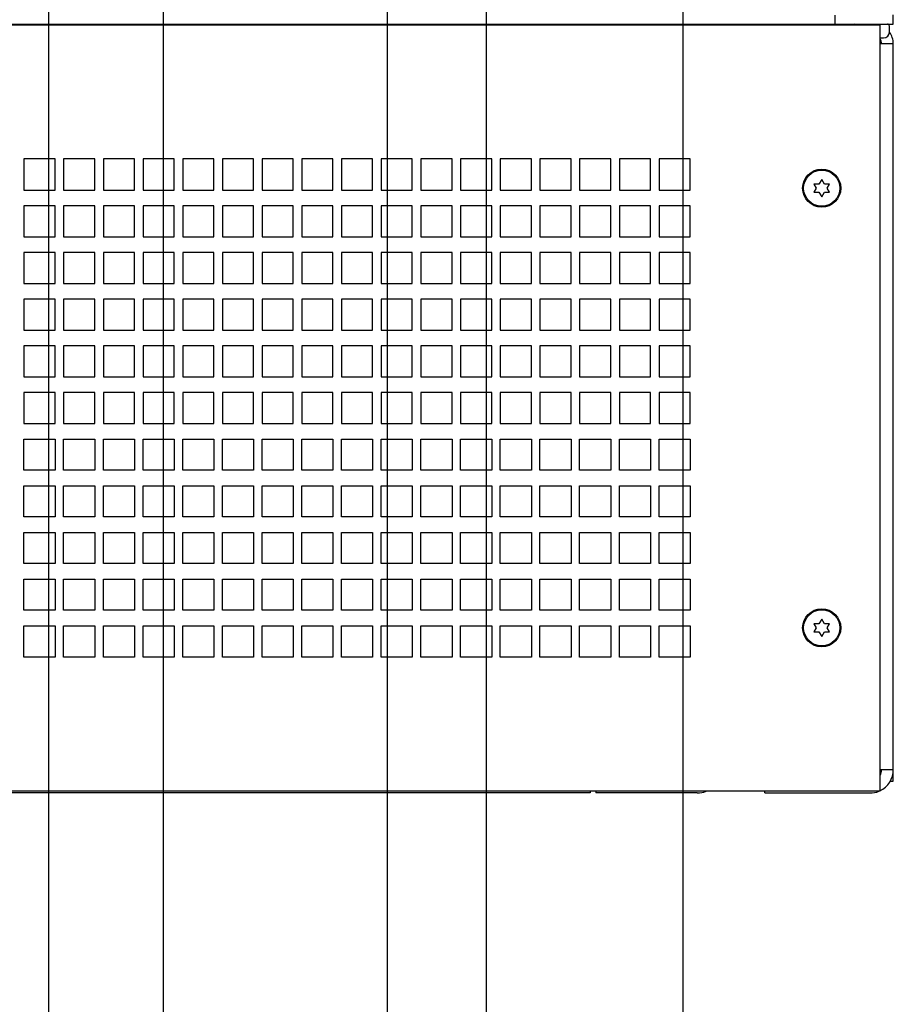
# Paper-space layout 'SUBMITTAL_E1H_1_2' of a CAD drawing. Header units: millimetres. Extents: x 0 to 841, y 0 to 594.
# Tile 10 of 30: x 390 to 447, y 281 to 344. Entities that reach past the tile are written whole.
import ezdxf

# ---------------------------------------------------------------- set-up
doc = ezdxf.new("R2010")
doc.units = ezdxf.units.MM
doc.header["$LTSCALE"] = 46.255
doc.layers.get('0').update_dxf_attribs({"linetype": 'CONTINUOUS'})
for name, color, linetype in [('002___PRT_ALL_AXES', 7, 'CONTINUOUS'), ('CHAMFERS', 7, 'CONTINUOUS'), ('DATUM', 7, 'CONTINUOUS'), ('ROUNDS', 7, 'CONTINUOUS')]:
    doc.layers.add(name, color=color, linetype=linetype)
doc.styles.get("Standard").update_dxf_attribs({"font": 'txt', "width": 0.725})
doc.dimstyles.new('DIMSTYLE_4', dxfattribs={"dimtxt": 3.5, "dimasz": 4.8, "dimexe": 3.2, "dimexo": 1.6, "dimgap": 0.875, "dimtad": 0, "dimtih": 1, "dimtoh": 1, "dimdec": 1, "dimzin": 0, "dimdsep": 46, "dimtxsty": 'STANDARD', "dimblk": 'CLOSED', "dimblk1": 'CLOSED', "dimblk2": 'CLOSED', "dimcen": 0.09, "dimadec": 0, "dimazin": 0, "dimtp": 0.4, "dimtm": 0.4, "dimtfac": 1, "dimtdec": 1, "dimtofl": 0, "dimtmove": 0, "dimatfit": 3, "dimldrblk": 'CLOSED', "dimfxl": 1, "dimtolj": 1, "dimtzin": 0, "dimarcsym": 0})

# ---------------------------------------------------------------- blocks, each defined once
blk = doc.blocks.new('*D50')
at = {"color": 2, "linetype": 'CONTINUOUS'}
blk.add_line((399.678, 444.288), (399.678, 265.634), dxfattribs=at)
at = {"color": 2, "linetype": 'CONTINUOUS', "insert": (397.928, 263.884), "char_height": 3.5, "width": 15.225, "attachment_point": 3, "rotation": 90, "line_spacing_factor": 0.9}
blk.add_mtext('414\\P[16.3]', dxfattribs=at)
blk = doc.blocks.new('_CLOSED')
at = {"color": 0, "linetype": 'BYBLOCK'}
for p, q in [((0, 0), (-1, 0.167)), ((-1, 0.167), (-1, -0.167)), ((-1, -0.167), (0, 0)), ((-1, 0), (0, 0))]:
    blk.add_line(p, q, dxfattribs=at)
blk = doc.blocks.new('*D51')
at = {"color": 2, "linetype": 'CONTINUOUS'}
blk.add_line((420.428, 444.288), (420.428, 265.634), dxfattribs=at)
at = {"color": 2, "linetype": 'CONTINUOUS', "insert": (418.678, 263.884), "char_height": 3.5, "width": 15.225, "attachment_point": 3, "rotation": 90, "line_spacing_factor": 0.9}
blk.add_mtext('497\\P[19.6]', dxfattribs=at)
blk = doc.blocks.new('*D59')
at = {"color": 2, "linetype": 'CONTINUOUS'}
for p, q in [((386.316, 417.725), (386.316, 404.509)), ((386.316, 404.509), (392.312, 399.118)), ((392.312, 399.118), (392.312, 234.371))]:
    blk.add_line(p, q, dxfattribs=at)
at = {"color": 2, "linetype": 'CONTINUOUS', "insert": (390.562, 232.621), "char_height": 3.5, "width": 15.225, "attachment_point": 3, "rotation": 90, "line_spacing_factor": 0.9}
blk.add_mtext('361\\P[14.2]', dxfattribs=at)
blk = doc.blocks.new('*D60')
at = {"color": 2, "linetype": 'CONTINUOUS'}
for p, q in [((403.816, 410.225), (403.816, 401.814)), ((403.816, 401.814), (414.057, 392.852)), ((414.057, 392.852), (414.057, 234.371))]:
    blk.add_line(p, q, dxfattribs=at)
at = {"color": 2, "linetype": 'CONTINUOUS', "insert": (412.307, 232.621), "char_height": 3.5, "width": 15.225, "attachment_point": 3, "rotation": 90, "line_spacing_factor": 0.9}
blk.add_mtext('431\\P[17.0]', dxfattribs=at)
blk = doc.blocks.new('*D61')
at = {"color": 2, "linetype": 'CONTINUOUS'}
for p, q in [((421.316, 417.725), (421.316, 411.616)), ((421.316, 411.616), (433.065, 401.895)), ((433.065, 401.895), (433.065, 234.371))]:
    blk.add_line(p, q, dxfattribs=at)
at = {"color": 2, "linetype": 'CONTINUOUS', "insert": (431.315, 232.621), "char_height": 3.5, "width": 15.225, "attachment_point": 3, "rotation": 90, "line_spacing_factor": 0.9}
blk.add_mtext('501\\P[19.7]', dxfattribs=at)

psp = doc.layouts.new('SUBMITTAL_E1H_1_2')

# ---------------------------------------------------------------- linework, layer by layer
at = {"color": 7, "linetype": 'CONTINUOUS'}
for p, q in [((296.928, 343.588), (445.728, 343.588)), ((445.728, 294.363), (445.728, 343.588)), ((446.328, 343.125), (446.328, 343.513)), ((445.728, 342.75), (445.953, 342.75)), ((390.728, 334.975), (390.728, 332.975)), ((392.728, 334.975), (390.728, 334.975)), ((392.728, 332.975), (392.728, 334.975)), ((393.278, 334.975), (393.278, 332.975)), ((395.278, 334.975), (393.278, 334.975)), ((395.278, 332.975), (395.278, 334.975)), ((395.828, 334.975), (395.828, 332.975)), ((397.828, 334.975), (395.828, 334.975)), ((397.828, 332.975), (397.828, 334.975)), ((398.378, 334.975), (398.378, 332.975)), ((400.378, 334.975), (398.378, 334.975)), ((400.378, 332.975), (400.378, 334.975)), ((400.928, 334.975), (400.928, 332.975)), ((402.928, 334.975), (400.928, 334.975)), ((402.928, 332.975), (402.928, 334.975)), ((403.478, 334.975), (403.478, 332.975)), ((405.478, 334.975), (403.478, 334.975)), ((405.478, 332.975), (405.478, 334.975)), ((406.028, 334.975), (406.028, 332.975)), ((408.028, 334.975), (406.028, 334.975)), ((408.028, 332.975), (408.028, 334.975)), ((408.578, 334.975), (408.578, 332.975)), ((410.578, 334.975), (408.578, 334.975)), ((410.578, 332.975), (410.578, 334.975)), ((411.128, 334.975), (411.128, 332.975)), ((413.128, 334.975), (411.128, 334.975)), ((413.128, 332.975), (413.128, 334.975)), ((413.678, 334.975), (413.678, 332.975)), ((415.678, 334.975), (413.678, 334.975)), ((415.678, 332.975), (415.678, 334.975)), ((416.228, 334.975), (416.228, 332.975)), ((418.228, 334.975), (416.228, 334.975)), ((418.228, 332.975), (418.228, 334.975)), ((418.778, 334.975), (418.778, 332.975)), ((420.778, 334.975), (418.778, 334.975)), ((420.778, 332.975), (420.778, 334.975)), ((421.328, 334.975), (421.328, 332.975)), ((423.328, 334.975), (421.328, 334.975)), ((423.328, 332.975), (423.328, 334.975)), ((423.878, 334.975), (423.878, 332.975)), ((425.878, 334.975), (423.878, 334.975)), ((425.878, 332.975), (425.878, 334.975)), ((426.428, 334.975), (426.428, 332.975)), ((428.428, 334.975), (426.428, 334.975)), ((428.428, 332.975), (428.428, 334.975)), ((428.978, 334.975), (428.978, 332.975)), ((430.978, 334.975), (428.978, 334.975)), ((430.978, 332.975), (430.978, 334.975)), ((431.528, 334.975), (431.528, 332.975)), ((433.528, 334.975), (431.528, 334.975)), ((433.528, 332.975), (433.528, 334.975)), ((441.978, 333.663), (441.804, 333.36)), ((442.153, 333.36), (441.978, 333.663)), ((390.728, 332.975), (392.728, 332.975)), ((393.278, 332.975), (395.278, 332.975)), ((395.828, 332.975), (397.828, 332.975)), ((398.378, 332.975), (400.378, 332.975)), ((400.928, 332.975), (402.928, 332.975)), ((403.478, 332.975), (405.478, 332.975)), ((406.028, 332.975), (408.028, 332.975)), ((408.578, 332.975), (410.578, 332.975)), ((411.128, 332.975), (413.128, 332.975)), ((413.678, 332.975), (415.678, 332.975)), ((416.228, 332.975), (418.228, 332.975)), ((418.778, 332.975), (420.778, 332.975)), ((421.328, 332.975), (423.328, 332.975)), ((423.878, 332.975), (425.878, 332.975)), ((426.428, 332.975), (428.428, 332.975)), ((428.978, 332.975), (430.978, 332.975)), ((431.528, 332.975), (433.528, 332.975)), ((441.804, 333.36), (441.48, 333.36)), ((441.48, 333.36), (441.63, 333.1)), ((441.63, 333.1), (441.48, 332.841)), ((441.48, 332.841), (441.804, 332.841)), ((441.804, 332.841), (441.978, 332.538)), ((441.978, 332.538), (442.153, 332.841)), ((442.477, 333.36), (442.153, 333.36)), ((442.153, 332.841), (442.477, 332.841)), ((442.327, 333.1), (442.477, 333.36)), ((442.477, 332.841), (442.327, 333.1)), ((390.728, 331.975), (390.728, 329.975)), ((392.728, 331.975), (390.728, 331.975)), ((392.728, 329.975), (392.728, 331.975)), ((393.278, 331.975), (393.278, 329.975)), ((395.278, 331.975), (393.278, 331.975)), ((395.278, 329.975), (395.278, 331.975)), ((395.828, 331.975), (395.828, 329.975)), ((397.828, 331.975), (395.828, 331.975)), ((397.828, 329.975), (397.828, 331.975)), ((398.378, 331.975), (398.378, 329.975)), ((400.378, 331.975), (398.378, 331.975)), ((400.378, 329.975), (400.378, 331.975)), ((400.928, 331.975), (400.928, 329.975)), ((402.928, 331.975), (400.928, 331.975)), ((402.928, 329.975), (402.928, 331.975)), ((403.478, 331.975), (403.478, 329.975)), ((405.478, 331.975), (403.478, 331.975)), ((405.478, 329.975), (405.478, 331.975)), ((406.028, 331.975), (406.028, 329.975)), ((408.028, 331.975), (406.028, 331.975)), ((408.028, 329.975), (408.028, 331.975)), ((408.578, 331.975), (408.578, 329.975)), ((410.578, 331.975), (408.578, 331.975)), ((410.578, 329.975), (410.578, 331.975)), ((411.128, 331.975), (411.128, 329.975)), ((413.128, 331.975), (411.128, 331.975)), ((413.128, 329.975), (413.128, 331.975)), ((413.678, 331.975), (413.678, 329.975)), ((415.678, 331.975), (413.678, 331.975)), ((415.678, 329.975), (415.678, 331.975)), ((416.228, 331.975), (416.228, 329.975)), ((418.228, 331.975), (416.228, 331.975)), ((418.228, 329.975), (418.228, 331.975)), ((418.778, 331.975), (418.778, 329.975)), ((420.778, 331.975), (418.778, 331.975)), ((420.778, 329.975), (420.778, 331.975)), ((421.328, 331.975), (421.328, 329.975)), ((423.328, 331.975), (421.328, 331.975)), ((423.328, 329.975), (423.328, 331.975)), ((423.878, 331.975), (423.878, 329.975)), ((425.878, 331.975), (423.878, 331.975)), ((425.878, 329.975), (425.878, 331.975)), ((426.428, 331.975), (426.428, 329.975)), ((428.428, 331.975), (426.428, 331.975)), ((428.428, 329.975), (428.428, 331.975)), ((428.978, 331.975), (428.978, 329.975)), ((430.978, 331.975), (428.978, 331.975)), ((430.978, 329.975), (430.978, 331.975)), ((431.528, 331.975), (431.528, 329.975)), ((433.528, 331.975), (431.528, 331.975)), ((433.528, 329.975), (433.528, 331.975)), ((390.728, 329.975), (392.728, 329.975)), ((393.278, 329.975), (395.278, 329.975)), ((395.828, 329.975), (397.828, 329.975)), ((398.378, 329.975), (400.378, 329.975)), ((400.928, 329.975), (402.928, 329.975)), ((403.478, 329.975), (405.478, 329.975)), ((406.028, 329.975), (408.028, 329.975)), ((408.578, 329.975), (410.578, 329.975)), ((411.128, 329.975), (413.128, 329.975)), ((413.678, 329.975), (415.678, 329.975)), ((416.228, 329.975), (418.228, 329.975)), ((418.778, 329.975), (420.778, 329.975)), ((421.328, 329.975), (423.328, 329.975)), ((423.878, 329.975), (425.878, 329.975)), ((426.428, 329.975), (428.428, 329.975)), ((428.978, 329.975), (430.978, 329.975)), ((431.528, 329.975), (433.528, 329.975)), ((390.728, 328.975), (390.728, 326.975)), ((392.728, 328.975), (390.728, 328.975)), ((392.728, 326.975), (392.728, 328.975)), ((393.278, 328.975), (393.278, 326.975)), ((395.278, 328.975), (393.278, 328.975)), ((395.278, 326.975), (395.278, 328.975)), ((395.828, 328.975), (395.828, 326.975)), ((397.828, 328.975), (395.828, 328.975)), ((397.828, 326.975), (397.828, 328.975)), ((398.378, 328.975), (398.378, 326.975)), ((400.378, 328.975), (398.378, 328.975)), ((400.378, 326.975), (400.378, 328.975)), ((400.928, 328.975), (400.928, 326.975)), ((402.928, 328.975), (400.928, 328.975)), ((402.928, 326.975), (402.928, 328.975)), ((403.478, 328.975), (403.478, 326.975)), ((405.478, 328.975), (403.478, 328.975)), ((405.478, 326.975), (405.478, 328.975)), ((406.028, 328.975), (406.028, 326.975)), ((408.028, 328.975), (406.028, 328.975)), ((408.028, 326.975), (408.028, 328.975)), ((408.578, 328.975), (408.578, 326.975)), ((410.578, 328.975), (408.578, 328.975)), ((410.578, 326.975), (410.578, 328.975)), ((411.128, 328.975), (411.128, 326.975)), ((413.128, 328.975), (411.128, 328.975)), ((413.128, 326.975), (413.128, 328.975)), ((413.678, 328.975), (413.678, 326.975)), ((415.678, 328.975), (413.678, 328.975)), ((415.678, 326.975), (415.678, 328.975)), ((416.228, 328.975), (416.228, 326.975)), ((418.228, 328.975), (416.228, 328.975)), ((418.228, 326.975), (418.228, 328.975)), ((418.778, 328.975), (418.778, 326.975)), ((420.778, 328.975), (418.778, 328.975)), ((420.778, 326.975), (420.778, 328.975)), ((421.328, 328.975), (421.328, 326.975)), ((423.328, 328.975), (421.328, 328.975)), ((423.328, 326.975), (423.328, 328.975)), ((423.878, 328.975), (423.878, 326.975)), ((425.878, 328.975), (423.878, 328.975)), ((425.878, 326.975), (425.878, 328.975)), ((426.428, 328.975), (426.428, 326.975)), ((428.428, 328.975), (426.428, 328.975)), ((428.428, 326.975), (428.428, 328.975)), ((428.978, 328.975), (428.978, 326.975)), ((430.978, 328.975), (428.978, 328.975)), ((430.978, 326.975), (430.978, 328.975)), ((431.528, 328.975), (431.528, 326.975)), ((433.528, 328.975), (431.528, 328.975)), ((433.528, 326.975), (433.528, 328.975)), ((390.728, 326.975), (392.728, 326.975)), ((393.278, 326.975), (395.278, 326.975)), ((395.828, 326.975), (397.828, 326.975)), ((398.378, 326.975), (400.378, 326.975)), ((400.928, 326.975), (402.928, 326.975)), ((403.478, 326.975), (405.478, 326.975)), ((406.028, 326.975), (408.028, 326.975)), ((408.578, 326.975), (410.578, 326.975)), ((411.128, 326.975), (413.128, 326.975)), ((413.678, 326.975), (415.678, 326.975)), ((416.228, 326.975), (418.228, 326.975)), ((418.778, 326.975), (420.778, 326.975)), ((421.328, 326.975), (423.328, 326.975)), ((423.878, 326.975), (425.878, 326.975)), ((426.428, 326.975), (428.428, 326.975)), ((428.978, 326.975), (430.978, 326.975)), ((431.528, 326.975), (433.528, 326.975)), ((390.728, 325.975), (390.728, 323.975)), ((392.728, 325.975), (390.728, 325.975)), ((392.728, 323.975), (392.728, 325.975)), ((393.278, 325.975), (393.278, 323.975)), ((395.278, 325.975), (393.278, 325.975)), ((395.278, 323.975), (395.278, 325.975)), ((395.828, 325.975), (395.828, 323.975)), ((397.828, 325.975), (395.828, 325.975)), ((397.828, 323.975), (397.828, 325.975)), ((398.378, 325.975), (398.378, 323.975)), ((400.378, 325.975), (398.378, 325.975)), ((400.378, 323.975), (400.378, 325.975)), ((400.928, 325.975), (400.928, 323.975)), ((402.928, 325.975), (400.928, 325.975)), ((402.928, 323.975), (402.928, 325.975)), ((403.478, 325.975), (403.478, 323.975)), ((405.478, 325.975), (403.478, 325.975)), ((405.478, 323.975), (405.478, 325.975)), ((406.028, 325.975), (406.028, 323.975)), ((408.028, 325.975), (406.028, 325.975)), ((408.028, 323.975), (408.028, 325.975)), ((408.578, 325.975), (408.578, 323.975)), ((410.578, 325.975), (408.578, 325.975)), ((410.578, 323.975), (410.578, 325.975)), ((411.128, 325.975), (411.128, 323.975)), ((413.128, 325.975), (411.128, 325.975)), ((413.128, 323.975), (413.128, 325.975)), ((413.678, 325.975), (413.678, 323.975)), ((415.678, 325.975), (413.678, 325.975)), ((415.678, 323.975), (415.678, 325.975)), ((416.228, 325.975), (416.228, 323.975)), ((418.228, 325.975), (416.228, 325.975)), ((418.228, 323.975), (418.228, 325.975)), ((418.778, 325.975), (418.778, 323.975)), ((420.778, 325.975), (418.778, 325.975)), ((420.778, 323.975), (420.778, 325.975)), ((421.328, 325.975), (421.328, 323.975)), ((423.328, 325.975), (421.328, 325.975)), ((423.328, 323.975), (423.328, 325.975)), ((423.878, 325.975), (423.878, 323.975)), ((425.878, 325.975), (423.878, 325.975)), ((425.878, 323.975), (425.878, 325.975)), ((426.428, 325.975), (426.428, 323.975)), ((428.428, 325.975), (426.428, 325.975)), ((428.428, 323.975), (428.428, 325.975)), ((428.978, 325.975), (428.978, 323.975)), ((430.978, 325.975), (428.978, 325.975)), ((430.978, 323.975), (430.978, 325.975)), ((431.528, 325.975), (431.528, 323.975)), ((433.528, 325.975), (431.528, 325.975)), ((433.528, 323.975), (433.528, 325.975)), ((390.728, 323.975), (392.728, 323.975)), ((393.278, 323.975), (395.278, 323.975)), ((395.828, 323.975), (397.828, 323.975)), ((398.378, 323.975), (400.378, 323.975)), ((400.928, 323.975), (402.928, 323.975)), ((403.478, 323.975), (405.478, 323.975)), ((406.028, 323.975), (408.028, 323.975)), ((408.578, 323.975), (410.578, 323.975)), ((411.128, 323.975), (413.128, 323.975)), ((413.678, 323.975), (415.678, 323.975)), ((416.228, 323.975), (418.228, 323.975)), ((418.778, 323.975), (420.778, 323.975)), ((421.328, 323.975), (423.328, 323.975)), ((423.878, 323.975), (425.878, 323.975)), ((426.428, 323.975), (428.428, 323.975)), ((428.978, 323.975), (430.978, 323.975)), ((431.528, 323.975), (433.528, 323.975)), ((390.728, 322.975), (390.728, 320.975)), ((392.728, 322.975), (390.728, 322.975)), ((392.728, 320.975), (392.728, 322.975)), ((393.278, 322.975), (393.278, 320.975)), ((395.278, 322.975), (393.278, 322.975)), ((395.278, 320.975), (395.278, 322.975)), ((395.828, 322.975), (395.828, 320.975)), ((397.828, 322.975), (395.828, 322.975)), ((397.828, 320.975), (397.828, 322.975)), ((398.378, 322.975), (398.378, 320.975)), ((400.378, 322.975), (398.378, 322.975)), ((400.378, 320.975), (400.378, 322.975)), ((400.928, 322.975), (400.928, 320.975)), ((402.928, 322.975), (400.928, 322.975)), ((402.928, 320.975), (402.928, 322.975)), ((403.478, 322.975), (403.478, 320.975)), ((405.478, 322.975), (403.478, 322.975)), ((405.478, 320.975), (405.478, 322.975)), ((406.028, 322.975), (406.028, 320.975)), ((408.028, 322.975), (406.028, 322.975)), ((408.028, 320.975), (408.028, 322.975)), ((408.578, 322.975), (408.578, 320.975)), ((410.578, 322.975), (408.578, 322.975)), ((410.578, 320.975), (410.578, 322.975)), ((411.128, 322.975), (411.128, 320.975)), ((413.128, 322.975), (411.128, 322.975)), ((413.128, 320.975), (413.128, 322.975)), ((413.678, 322.975), (413.678, 320.975)), ((415.678, 322.975), (413.678, 322.975)), ((415.678, 320.975), (415.678, 322.975)), ((416.228, 322.975), (416.228, 320.975)), ((418.228, 322.975), (416.228, 322.975)), ((418.228, 320.975), (418.228, 322.975)), ((418.778, 322.975), (418.778, 320.975)), ((420.778, 322.975), (418.778, 322.975)), ((420.778, 320.975), (420.778, 322.975)), ((421.328, 322.975), (421.328, 320.975)), ((423.328, 322.975), (421.328, 322.975)), ((423.328, 320.975), (423.328, 322.975)), ((423.878, 322.975), (423.878, 320.975)), ((425.878, 322.975), (423.878, 322.975)), ((425.878, 320.975), (425.878, 322.975)), ((426.428, 322.975), (426.428, 320.975)), ((428.428, 322.975), (426.428, 322.975)), ((428.428, 320.975), (428.428, 322.975)), ((428.978, 322.975), (428.978, 320.975)), ((430.978, 322.975), (428.978, 322.975)), ((430.978, 320.975), (430.978, 322.975)), ((431.528, 322.975), (431.528, 320.975)), ((433.528, 322.975), (431.528, 322.975)), ((433.528, 320.975), (433.528, 322.975)), ((390.728, 320.975), (392.728, 320.975)), ((393.278, 320.975), (395.278, 320.975)), ((395.828, 320.975), (397.828, 320.975)), ((398.378, 320.975), (400.378, 320.975)), ((400.928, 320.975), (402.928, 320.975)), ((403.478, 320.975), (405.478, 320.975)), ((406.028, 320.975), (408.028, 320.975)), ((408.578, 320.975), (410.578, 320.975)), ((411.128, 320.975), (413.128, 320.975)), ((413.678, 320.975), (415.678, 320.975)), ((416.228, 320.975), (418.228, 320.975)), ((418.778, 320.975), (420.778, 320.975)), ((421.328, 320.975), (423.328, 320.975)), ((423.878, 320.975), (425.878, 320.975)), ((426.428, 320.975), (428.428, 320.975)), ((428.978, 320.975), (430.978, 320.975)), ((431.528, 320.975), (433.528, 320.975)), ((390.728, 319.975), (390.728, 317.975)), ((392.728, 319.975), (390.728, 319.975)), ((392.728, 317.975), (392.728, 319.975)), ((393.278, 319.975), (393.278, 317.975)), ((395.278, 319.975), (393.278, 319.975)), ((395.278, 317.975), (395.278, 319.975)), ((395.828, 319.975), (395.828, 317.975)), ((397.828, 319.975), (395.828, 319.975)), ((397.828, 317.975), (397.828, 319.975)), ((398.378, 319.975), (398.378, 317.975)), ((400.378, 319.975), (398.378, 319.975)), ((400.378, 317.975), (400.378, 319.975)), ((400.928, 319.975), (400.928, 317.975)), ((402.928, 319.975), (400.928, 319.975)), ((402.928, 317.975), (402.928, 319.975)), ((403.478, 319.975), (403.478, 317.975)), ((405.478, 319.975), (403.478, 319.975)), ((405.478, 317.975), (405.478, 319.975)), ((406.028, 319.975), (406.028, 317.975)), ((408.028, 319.975), (406.028, 319.975)), ((408.028, 317.975), (408.028, 319.975)), ((408.578, 319.975), (408.578, 317.975)), ((410.578, 319.975), (408.578, 319.975)), ((410.578, 317.975), (410.578, 319.975)), ((411.128, 319.975), (411.128, 317.975)), ((413.128, 319.975), (411.128, 319.975)), ((413.128, 317.975), (413.128, 319.975)), ((413.678, 319.975), (413.678, 317.975)), ((415.678, 319.975), (413.678, 319.975)), ((415.678, 317.975), (415.678, 319.975)), ((416.228, 319.975), (416.228, 317.975)), ((418.228, 319.975), (416.228, 319.975)), ((418.228, 317.975), (418.228, 319.975)), ((418.778, 319.975), (418.778, 317.975)), ((420.778, 319.975), (418.778, 319.975)), ((420.778, 317.975), (420.778, 319.975)), ((421.328, 319.975), (421.328, 317.975)), ((423.328, 319.975), (421.328, 319.975)), ((423.328, 317.975), (423.328, 319.975)), ((423.878, 319.975), (423.878, 317.975)), ((425.878, 319.975), (423.878, 319.975)), ((425.878, 317.975), (425.878, 319.975)), ((426.428, 319.975), (426.428, 317.975)), ((428.428, 319.975), (426.428, 319.975)), ((428.428, 317.975), (428.428, 319.975)), ((428.978, 319.975), (428.978, 317.975)), ((430.978, 319.975), (428.978, 319.975)), ((430.978, 317.975), (430.978, 319.975)), ((431.528, 319.975), (431.528, 317.975)), ((433.528, 319.975), (431.528, 319.975)), ((433.528, 317.975), (433.528, 319.975)), ((390.728, 317.975), (392.728, 317.975)), ((393.278, 317.975), (395.278, 317.975)), ((395.828, 317.975), (397.828, 317.975)), ((398.378, 317.975), (400.378, 317.975)), ((400.928, 317.975), (402.928, 317.975)), ((403.478, 317.975), (405.478, 317.975)), ((406.028, 317.975), (408.028, 317.975)), ((408.578, 317.975), (410.578, 317.975)), ((411.128, 317.975), (413.128, 317.975)), ((413.678, 317.975), (415.678, 317.975)), ((416.228, 317.975), (418.228, 317.975)), ((418.778, 317.975), (420.778, 317.975)), ((421.328, 317.975), (423.328, 317.975)), ((423.878, 317.975), (425.878, 317.975)), ((426.428, 317.975), (428.428, 317.975)), ((428.978, 317.975), (430.978, 317.975)), ((431.528, 317.975), (433.528, 317.975)), ((390.728, 314.975), (390.728, 316.975)), ((390.728, 316.975), (392.728, 316.975)), ((392.728, 316.975), (392.728, 314.975)), ((393.278, 314.975), (393.278, 316.975)), ((393.278, 316.975), (395.278, 316.975)), ((395.278, 316.975), (395.278, 314.975)), ((395.828, 314.975), (395.828, 316.975)), ((395.828, 316.975), (397.828, 316.975)), ((397.828, 316.975), (397.828, 314.975)), ((398.378, 314.975), (398.378, 316.975)), ((398.378, 316.975), (400.378, 316.975)), ((400.378, 316.975), (400.378, 314.975)), ((400.928, 314.975), (400.928, 316.975)), ((400.928, 316.975), (402.928, 316.975)), ((402.928, 316.975), (402.928, 314.975)), ((403.478, 314.975), (403.478, 316.975)), ((403.478, 316.975), (405.478, 316.975)), ((405.478, 316.975), (405.478, 314.975)), ((406.028, 314.975), (406.028, 316.975)), ((406.028, 316.975), (408.028, 316.975)), ((408.028, 316.975), (408.028, 314.975)), ((408.578, 314.975), (408.578, 316.975)), ((408.578, 316.975), (410.578, 316.975)), ((410.578, 316.975), (410.578, 314.975)), ((411.128, 314.975), (411.128, 316.975)), ((411.128, 316.975), (413.128, 316.975)), ((413.128, 316.975), (413.128, 314.975)), ((413.678, 314.975), (413.678, 316.975)), ((413.678, 316.975), (415.678, 316.975)), ((415.678, 316.975), (415.678, 314.975)), ((416.228, 314.975), (416.228, 316.975)), ((416.228, 316.975), (418.228, 316.975)), ((418.228, 316.975), (418.228, 314.975)), ((418.778, 314.975), (418.778, 316.975)), ((418.778, 316.975), (420.778, 316.975)), ((420.778, 316.975), (420.778, 314.975)), ((421.328, 314.975), (421.328, 316.975)), ((421.328, 316.975), (423.328, 316.975)), ((423.328, 316.975), (423.328, 314.975)), ((423.878, 314.975), (423.878, 316.975)), ((423.878, 316.975), (425.878, 316.975)), ((425.878, 316.975), (425.878, 314.975)), ((426.428, 314.975), (426.428, 316.975)), ((426.428, 316.975), (428.428, 316.975)), ((428.428, 316.975), (428.428, 314.975)), ((428.978, 314.975), (428.978, 316.975)), ((428.978, 316.975), (430.978, 316.975)), ((430.978, 316.975), (430.978, 314.975)), ((431.528, 314.975), (431.528, 316.975)), ((431.528, 316.975), (433.528, 316.975)), ((433.528, 316.975), (433.528, 314.975)), ((392.728, 314.975), (390.728, 314.975)), ((395.278, 314.975), (393.278, 314.975)), ((397.828, 314.975), (395.828, 314.975)), ((400.378, 314.975), (398.378, 314.975)), ((402.928, 314.975), (400.928, 314.975)), ((405.478, 314.975), (403.478, 314.975)), ((408.028, 314.975), (406.028, 314.975)), ((410.578, 314.975), (408.578, 314.975)), ((413.128, 314.975), (411.128, 314.975)), ((415.678, 314.975), (413.678, 314.975)), ((418.228, 314.975), (416.228, 314.975)), ((420.778, 314.975), (418.778, 314.975)), ((423.328, 314.975), (421.328, 314.975)), ((425.878, 314.975), (423.878, 314.975)), ((428.428, 314.975), (426.428, 314.975)), ((430.978, 314.975), (428.978, 314.975)), ((433.528, 314.975), (431.528, 314.975)), ((390.728, 311.975), (390.728, 313.975)), ((390.728, 313.975), (392.728, 313.975)), ((392.728, 313.975), (392.728, 311.975)), ((393.278, 311.975), (393.278, 313.975)), ((393.278, 313.975), (395.278, 313.975)), ((395.278, 313.975), (395.278, 311.975)), ((395.828, 311.975), (395.828, 313.975)), ((395.828, 313.975), (397.828, 313.975)), ((397.828, 313.975), (397.828, 311.975)), ((398.378, 311.975), (398.378, 313.975)), ((398.378, 313.975), (400.378, 313.975)), ((400.378, 313.975), (400.378, 311.975)), ((400.928, 311.975), (400.928, 313.975)), ((400.928, 313.975), (402.928, 313.975)), ((402.928, 313.975), (402.928, 311.975)), ((403.478, 311.975), (403.478, 313.975)), ((403.478, 313.975), (405.478, 313.975)), ((405.478, 313.975), (405.478, 311.975)), ((406.028, 311.975), (406.028, 313.975)), ((406.028, 313.975), (408.028, 313.975)), ((408.028, 313.975), (408.028, 311.975)), ((408.578, 311.975), (408.578, 313.975)), ((408.578, 313.975), (410.578, 313.975)), ((410.578, 313.975), (410.578, 311.975)), ((411.128, 311.975), (411.128, 313.975)), ((411.128, 313.975), (413.128, 313.975)), ((413.128, 313.975), (413.128, 311.975)), ((413.678, 311.975), (413.678, 313.975)), ((413.678, 313.975), (415.678, 313.975)), ((415.678, 313.975), (415.678, 311.975)), ((416.228, 311.975), (416.228, 313.975)), ((416.228, 313.975), (418.228, 313.975)), ((418.228, 313.975), (418.228, 311.975)), ((418.778, 311.975), (418.778, 313.975)), ((418.778, 313.975), (420.778, 313.975)), ((420.778, 313.975), (420.778, 311.975)), ((421.328, 311.975), (421.328, 313.975)), ((421.328, 313.975), (423.328, 313.975)), ((423.328, 313.975), (423.328, 311.975)), ((423.878, 311.975), (423.878, 313.975)), ((423.878, 313.975), (425.878, 313.975)), ((425.878, 313.975), (425.878, 311.975)), ((426.428, 311.975), (426.428, 313.975)), ((426.428, 313.975), (428.428, 313.975)), ((428.428, 313.975), (428.428, 311.975)), ((428.978, 311.975), (428.978, 313.975)), ((428.978, 313.975), (430.978, 313.975)), ((430.978, 313.975), (430.978, 311.975)), ((431.528, 311.975), (431.528, 313.975)), ((431.528, 313.975), (433.528, 313.975)), ((433.528, 313.975), (433.528, 311.975)), ((392.728, 311.975), (390.728, 311.975)), ((395.278, 311.975), (393.278, 311.975)), ((397.828, 311.975), (395.828, 311.975)), ((400.378, 311.975), (398.378, 311.975)), ((402.928, 311.975), (400.928, 311.975)), ((405.478, 311.975), (403.478, 311.975)), ((408.028, 311.975), (406.028, 311.975)), ((410.578, 311.975), (408.578, 311.975)), ((413.128, 311.975), (411.128, 311.975)), ((415.678, 311.975), (413.678, 311.975)), ((418.228, 311.975), (416.228, 311.975)), ((420.778, 311.975), (418.778, 311.975)), ((423.328, 311.975), (421.328, 311.975)), ((425.878, 311.975), (423.878, 311.975)), ((428.428, 311.975), (426.428, 311.975)), ((430.978, 311.975), (428.978, 311.975)), ((433.528, 311.975), (431.528, 311.975)), ((390.728, 308.975), (390.728, 310.975)), ((390.728, 310.975), (392.728, 310.975)), ((392.728, 310.975), (392.728, 308.975)), ((393.278, 308.975), (393.278, 310.975)), ((393.278, 310.975), (395.278, 310.975)), ((395.278, 310.975), (395.278, 308.975)), ((395.828, 308.975), (395.828, 310.975)), ((395.828, 310.975), (397.828, 310.975)), ((397.828, 310.975), (397.828, 308.975)), ((398.378, 308.975), (398.378, 310.975)), ((398.378, 310.975), (400.378, 310.975)), ((400.378, 310.975), (400.378, 308.975)), ((400.928, 308.975), (400.928, 310.975)), ((400.928, 310.975), (402.928, 310.975)), ((402.928, 310.975), (402.928, 308.975)), ((403.478, 308.975), (403.478, 310.975)), ((403.478, 310.975), (405.478, 310.975)), ((405.478, 310.975), (405.478, 308.975)), ((406.028, 308.975), (406.028, 310.975)), ((406.028, 310.975), (408.028, 310.975)), ((408.028, 310.975), (408.028, 308.975)), ((408.578, 308.975), (408.578, 310.975)), ((408.578, 310.975), (410.578, 310.975)), ((410.578, 310.975), (410.578, 308.975)), ((411.128, 308.975), (411.128, 310.975)), ((411.128, 310.975), (413.128, 310.975)), ((413.128, 310.975), (413.128, 308.975)), ((413.678, 308.975), (413.678, 310.975)), ((413.678, 310.975), (415.678, 310.975)), ((415.678, 310.975), (415.678, 308.975)), ((416.228, 308.975), (416.228, 310.975)), ((416.228, 310.975), (418.228, 310.975)), ((418.228, 310.975), (418.228, 308.975)), ((418.778, 308.975), (418.778, 310.975)), ((418.778, 310.975), (420.778, 310.975)), ((420.778, 310.975), (420.778, 308.975)), ((421.328, 308.975), (421.328, 310.975)), ((421.328, 310.975), (423.328, 310.975)), ((423.328, 310.975), (423.328, 308.975)), ((423.878, 308.975), (423.878, 310.975)), ((423.878, 310.975), (425.878, 310.975)), ((425.878, 310.975), (425.878, 308.975)), ((426.428, 308.975), (426.428, 310.975)), ((426.428, 310.975), (428.428, 310.975)), ((428.428, 310.975), (428.428, 308.975)), ((428.978, 308.975), (428.978, 310.975)), ((428.978, 310.975), (430.978, 310.975)), ((430.978, 310.975), (430.978, 308.975)), ((431.528, 308.975), (431.528, 310.975)), ((431.528, 310.975), (433.528, 310.975)), ((433.528, 310.975), (433.528, 308.975)), ((392.728, 308.975), (390.728, 308.975)), ((395.278, 308.975), (393.278, 308.975)), ((397.828, 308.975), (395.828, 308.975)), ((400.378, 308.975), (398.378, 308.975)), ((402.928, 308.975), (400.928, 308.975)), ((405.478, 308.975), (403.478, 308.975)), ((408.028, 308.975), (406.028, 308.975)), ((410.578, 308.975), (408.578, 308.975)), ((413.128, 308.975), (411.128, 308.975)), ((415.678, 308.975), (413.678, 308.975)), ((418.228, 308.975), (416.228, 308.975)), ((420.778, 308.975), (418.778, 308.975)), ((423.328, 308.975), (421.328, 308.975)), ((425.878, 308.975), (423.878, 308.975)), ((428.428, 308.975), (426.428, 308.975)), ((430.978, 308.975), (428.978, 308.975)), ((433.528, 308.975), (431.528, 308.975)), ((390.728, 305.975), (390.728, 307.975)), ((390.728, 307.975), (392.728, 307.975)), ((392.728, 307.975), (392.728, 305.975)), ((393.278, 305.975), (393.278, 307.975)), ((393.278, 307.975), (395.278, 307.975)), ((395.278, 307.975), (395.278, 305.975)), ((395.828, 305.975), (395.828, 307.975)), ((395.828, 307.975), (397.828, 307.975)), ((397.828, 307.975), (397.828, 305.975)), ((398.378, 305.975), (398.378, 307.975)), ((398.378, 307.975), (400.378, 307.975)), ((400.378, 307.975), (400.378, 305.975)), ((400.928, 305.975), (400.928, 307.975)), ((400.928, 307.975), (402.928, 307.975)), ((402.928, 307.975), (402.928, 305.975)), ((403.478, 305.975), (403.478, 307.975)), ((403.478, 307.975), (405.478, 307.975)), ((405.478, 307.975), (405.478, 305.975)), ((406.028, 305.975), (406.028, 307.975)), ((406.028, 307.975), (408.028, 307.975)), ((408.028, 307.975), (408.028, 305.975)), ((408.578, 305.975), (408.578, 307.975)), ((408.578, 307.975), (410.578, 307.975)), ((410.578, 307.975), (410.578, 305.975)), ((411.128, 305.975), (411.128, 307.975)), ((411.128, 307.975), (413.128, 307.975)), ((413.128, 307.975), (413.128, 305.975)), ((413.678, 305.975), (413.678, 307.975)), ((413.678, 307.975), (415.678, 307.975)), ((415.678, 307.975), (415.678, 305.975)), ((416.228, 305.975), (416.228, 307.975)), ((416.228, 307.975), (418.228, 307.975)), ((418.228, 307.975), (418.228, 305.975)), ((418.778, 305.975), (418.778, 307.975)), ((418.778, 307.975), (420.778, 307.975)), ((420.778, 307.975), (420.778, 305.975)), ((421.328, 305.975), (421.328, 307.975)), ((421.328, 307.975), (423.328, 307.975)), ((423.328, 307.975), (423.328, 305.975)), ((423.878, 305.975), (423.878, 307.975)), ((423.878, 307.975), (425.878, 307.975)), ((425.878, 307.975), (425.878, 305.975)), ((426.428, 305.975), (426.428, 307.975)), ((426.428, 307.975), (428.428, 307.975)), ((428.428, 307.975), (428.428, 305.975)), ((428.978, 305.975), (428.978, 307.975)), ((428.978, 307.975), (430.978, 307.975)), ((430.978, 307.975), (430.978, 305.975)), ((431.528, 305.975), (431.528, 307.975)), ((431.528, 307.975), (433.528, 307.975)), ((433.528, 307.975), (433.528, 305.975)), ((392.728, 305.975), (390.728, 305.975)), ((395.278, 305.975), (393.278, 305.975)), ((397.828, 305.975), (395.828, 305.975)), ((400.378, 305.975), (398.378, 305.975)), ((402.928, 305.975), (400.928, 305.975)), ((405.478, 305.975), (403.478, 305.975)), ((408.028, 305.975), (406.028, 305.975)), ((410.578, 305.975), (408.578, 305.975)), ((413.128, 305.975), (411.128, 305.975)), ((415.678, 305.975), (413.678, 305.975)), ((418.228, 305.975), (416.228, 305.975)), ((420.778, 305.975), (418.778, 305.975)), ((423.328, 305.975), (421.328, 305.975)), ((425.878, 305.975), (423.878, 305.975)), ((428.428, 305.975), (426.428, 305.975)), ((430.978, 305.975), (428.978, 305.975)), ((433.528, 305.975), (431.528, 305.975)), ((390.728, 302.975), (390.728, 304.975)), ((390.728, 304.975), (392.728, 304.975)), ((392.728, 304.975), (392.728, 302.975)), ((393.278, 302.975), (393.278, 304.975)), ((393.278, 304.975), (395.278, 304.975)), ((395.278, 304.975), (395.278, 302.975)), ((395.828, 302.975), (395.828, 304.975)), ((395.828, 304.975), (397.828, 304.975)), ((397.828, 304.975), (397.828, 302.975)), ((398.378, 302.975), (398.378, 304.975)), ((398.378, 304.975), (400.378, 304.975)), ((400.378, 304.975), (400.378, 302.975)), ((400.928, 302.975), (400.928, 304.975)), ((400.928, 304.975), (402.928, 304.975)), ((402.928, 304.975), (402.928, 302.975)), ((403.478, 302.975), (403.478, 304.975)), ((403.478, 304.975), (405.478, 304.975)), ((405.478, 304.975), (405.478, 302.975)), ((406.028, 302.975), (406.028, 304.975)), ((406.028, 304.975), (408.028, 304.975)), ((408.028, 304.975), (408.028, 302.975)), ((408.578, 302.975), (408.578, 304.975)), ((408.578, 304.975), (410.578, 304.975)), ((410.578, 304.975), (410.578, 302.975)), ((411.128, 302.975), (411.128, 304.975)), ((411.128, 304.975), (413.128, 304.975)), ((413.128, 304.975), (413.128, 302.975)), ((413.678, 302.975), (413.678, 304.975)), ((413.678, 304.975), (415.678, 304.975)), ((415.678, 304.975), (415.678, 302.975)), ((416.228, 302.975), (416.228, 304.975)), ((416.228, 304.975), (418.228, 304.975)), ((418.228, 304.975), (418.228, 302.975)), ((418.778, 302.975), (418.778, 304.975)), ((418.778, 304.975), (420.778, 304.975)), ((420.778, 304.975), (420.778, 302.975)), ((421.328, 302.975), (421.328, 304.975)), ((421.328, 304.975), (423.328, 304.975)), ((423.328, 304.975), (423.328, 302.975)), ((423.878, 302.975), (423.878, 304.975)), ((423.878, 304.975), (425.878, 304.975)), ((425.878, 304.975), (425.878, 302.975)), ((426.428, 302.975), (426.428, 304.975)), ((426.428, 304.975), (428.428, 304.975)), ((428.428, 304.975), (428.428, 302.975)), ((428.978, 302.975), (428.978, 304.975)), ((428.978, 304.975), (430.978, 304.975)), ((430.978, 304.975), (430.978, 302.975)), ((431.528, 302.975), (431.528, 304.975)), ((431.528, 304.975), (433.528, 304.975)), ((433.528, 304.975), (433.528, 302.975)), ((441.804, 305.11), (441.48, 305.11)), ((441.48, 305.11), (441.63, 304.85)), ((441.978, 305.413), (441.804, 305.11)), ((442.153, 305.11), (441.978, 305.413)), ((442.477, 305.11), (442.153, 305.11)), ((442.327, 304.85), (442.477, 305.11)), ((441.63, 304.85), (441.48, 304.591)), ((441.48, 304.591), (441.804, 304.591)), ((441.804, 304.591), (441.978, 304.288)), ((441.978, 304.288), (442.153, 304.591)), ((442.153, 304.591), (442.477, 304.591)), ((442.477, 304.591), (442.327, 304.85)), ((392.728, 302.975), (390.728, 302.975)), ((395.278, 302.975), (393.278, 302.975)), ((397.828, 302.975), (395.828, 302.975)), ((400.378, 302.975), (398.378, 302.975)), ((402.928, 302.975), (400.928, 302.975)), ((405.478, 302.975), (403.478, 302.975)), ((408.028, 302.975), (406.028, 302.975)), ((410.578, 302.975), (408.578, 302.975)), ((413.128, 302.975), (411.128, 302.975)), ((415.678, 302.975), (413.678, 302.975)), ((418.228, 302.975), (416.228, 302.975)), ((420.778, 302.975), (418.778, 302.975)), ((423.328, 302.975), (421.328, 302.975)), ((425.878, 302.975), (423.878, 302.975)), ((428.428, 302.975), (426.428, 302.975)), ((430.978, 302.975), (428.978, 302.975)), ((433.528, 302.975), (431.528, 302.975)), ((446.377, 294.988), (446.578, 294.988)), ((445.728, 294.363), (296.928, 294.363))]:
    psp.add_line(p, q, dxfattribs=at)
at = {"color": 3, "linetype": 'CONTINUOUS'}
for p, q in [((445.728, 342.388), (446.578, 342.388)), ((446.578, 294.988), (446.578, 342.388)), ((445.728, 295.738), (446.578, 295.738))]:
    psp.add_line(p, q, dxfattribs=at)
at = {"color": 7, "linetype": 'CONTINUOUS'}
for centre, radius, start, end in [((445.953, 343.125), 0.375, 270, 360), ((445.328, 342.388), 0.5, 0, 36.72304), ((445.078, 295.738), 0.75, 330, 360)]:
    psp.add_arc(centre, radius, start, end, dxfattribs=at)
at = {"color": 3, "linetype": 'CONTINUOUS'}
for centre, radius, start, end in [((445.328, 342.388), 1.25, 0, 36.44999), ((445.078, 295.738), 1.5, 295.36223, 360), ((433.978, 295.738), 1.5, 270, 292.32915), ((445.078, 295.738), 1.5, 270, 292.40462)]:
    psp.add_arc(centre, radius, start, end, dxfattribs=at)
at = {"layer": '002___PRT_ALL_AXES', "color": 7, "linetype": 'CONTINUOUS'}
for centre in [(441.978, 333.1), (441.978, 304.85)]:
    psp.add_circle(centre, 1.163, dxfattribs=at)
at = {"layer": 'CHAMFERS', "color": 7, "linetype": 'CONTINUOUS'}
for centre in [(441.978, 333.1), (441.978, 304.85)]:
    psp.add_circle(centre, 1.225, dxfattribs=at)
at = {"layer": 'DATUM', "color": 7, "linetype": 'CONTINUOUS'}
for p, q in [((391.328, 343.638), (391.328, 343.588)), ((426.328, 343.638), (426.328, 343.588)), ((428.828, 343.638), (428.828, 343.588))]:
    psp.add_line(p, q, dxfattribs=at)
at = {"layer": 'ROUNDS', "color": 7, "linetype": 'CONTINUOUS'}
for p, q in [((442.834, 343.638), (442.834, 344.213)), ((446.566, 343.638), (446.566, 344.238)), ((296.066, 343.638), (446.566, 343.638)), ((436.441, 343.638), (436.441, 343.588)), ((441.316, 343.638), (441.316, 343.588)), ((442.078, 343.588), (442.078, 343.638)), ((427.103, 294.363), (427.103, 294.238)), ((427.478, 294.363), (427.478, 294.238)), ((438.328, 294.238), (438.328, 294.363))]:
    psp.add_line(p, q, dxfattribs=at)
at = {"layer": 'ROUNDS', "color": 3, "linetype": 'CONTINUOUS'}
for p, q in [((391.328, 343.613), (426.328, 343.613)), ((428.828, 343.613), (441.316, 343.613)), ((427.103, 294.238), (315.553, 294.238)), ((433.978, 294.238), (427.478, 294.238)), ((438.328, 294.238), (445.078, 294.238))]:
    psp.add_line(p, q, dxfattribs=at)
at = {"layer": 'ROUNDS', "color": 7, "linetype": 'CONTINUOUS'}
for centre, start, end in [((444.078, 343.513), 90, 142.75736), ((446.203, 343.513), 0, 90)]:
    psp.add_arc(centre, 0.125, start, end, dxfattribs=at)

# ---------------------------------------------------------------- dimensions: what is measured, and where the dimension line sits
at = {"color": 2, "linetype": 'CONTINUOUS'}
for feature_location, offset, dtype, origin, text, picture, middle in [((399.678, 444.288), (0, -178.654), 1, (399.678, 445.888), '414\\P[16.3]', '*D50', (402.303, 256.271)), ((420.428, 444.288), (0, -178.654), 1, (420.428, 445.888), '497\\P[19.6]', '*D51', (423.053, 256.271)), ((386.316, 417.725), (5.996, -183.355), 0, (386.316, 419.325), '361\\P[14.2]', '*D59', (394.937, 225.008)), ((421.316, 417.725), (11.749, -183.355), 0, (421.316, 419.325), '501\\P[19.7]', '*D61', (435.69, 225.008)), ((403.816, 410.225), (10.241, -175.855), 0, (403.816, 411.825), '431\\P[17.0]', '*D60', (416.682, 225.008))]:
    dim = psp.add_ordinate_dim(feature_location=feature_location, offset=offset, dtype=dtype, origin=origin, text=text, dimstyle='DIMSTYLE_4', dxfattribs=at)
    dim.commit()
    dim.dimension.update_dxf_attribs({"geometry": picture, "text_midpoint": middle})

doc.saveas('drawing.dxf')
